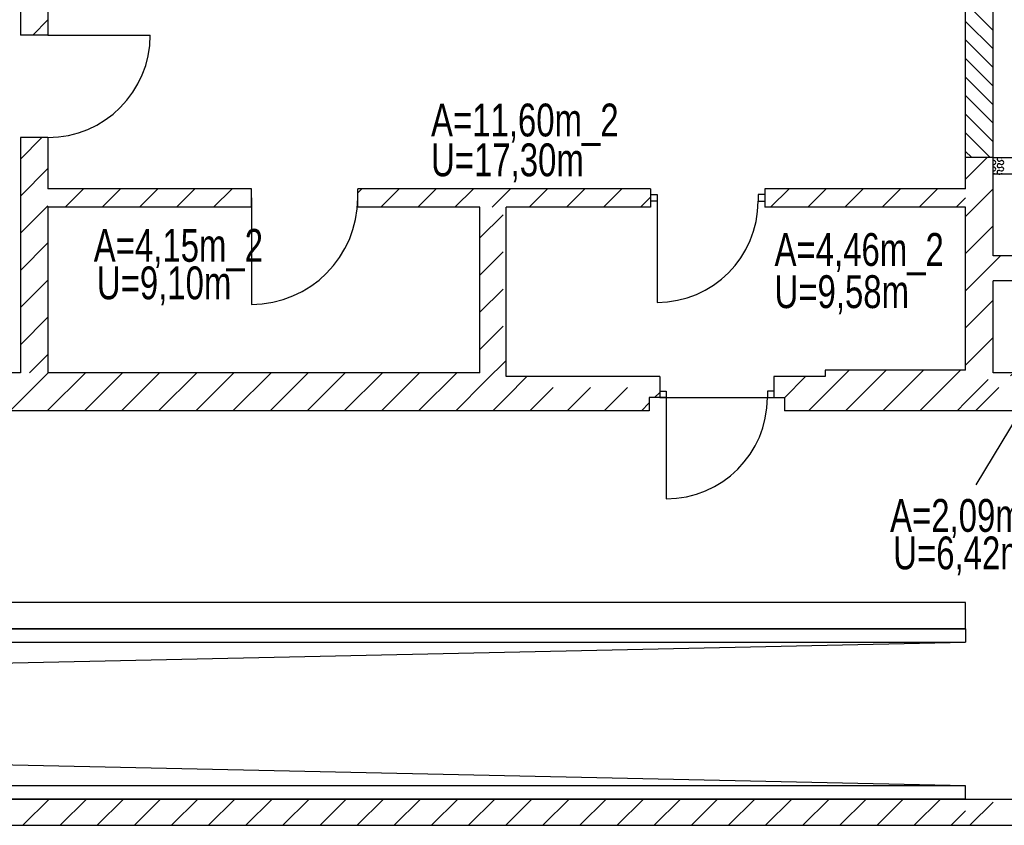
# Model space of a CAD drawing. Header units: metres. Extents: x 940 to 7099, y 1470 to 4983.
# Tile 6 of 15: x 3109 to 3858, y 1470 to 2084. Entities that reach past the tile are written whole.
import ezdxf

# ---------------------------------------------------------------- set-up
doc = ezdxf.new("R2010")
doc.units = ezdxf.units.M
doc.header["$LTSCALE"] = 100
doc.header["$MEASUREMENT"] = 0
doc.linetypes.add('HIDDEN', pattern=[0.375, 0.25, -0.125])
for name, color, linetype in [('2', 2, 'Continuous'), ('20', 211, 'Continuous'), ('22', 211, 'Continuous'), ('30', 5, 'Continuous'), ('32', 2, 'Continuous'), ('332', 2, 'Continuous'), ('6', 2, 'Continuous'), ('64', 7, 'Continuous'), ('67', 2, 'Continuous')]:
    doc.layers.add(name, color=color, linetype=linetype)

msp = doc.modelspace()

# ---------------------------------------------------------------- linework, layer by layer
at = {"layer": '2', "linetype": 'Continuous'}
for p, q in [((1320, 1555.25), (3829, 1610)), ((3829, 1500.5), (1320, 1555.25))]:
    msp.add_line(p, q, dxfattribs=at)
at = {"layer": '20', "linetype": 'Continuous'}
for p, q in [((3829, 2096.5548), (3850, 2075.5548)), ((3118.518, 2072), (3130, 2083.482)), ((3829, 2082.4127), (3850, 2061.4127)), ((3850, 2047.2706), (3829, 2068.2706)), ((3829, 2054.1284), (3850, 2033.1284)), ((3829, 2039.9863), (3850, 2018.9863)), ((3829, 2025.8441), (3850, 2004.8441)), ((3829, 2011.702), (3850, 1990.702)), ((3847.5599, 1979), (3829, 1997.5599)), ((3109, 1977.6292), (3125.3708, 1994)), ((3829, 1983.4177), (3833.4177, 1979)), ((3829, 1962.2381), (3845.7619, 1979)), ((3850.0308, 1976.4248), (3850, 1976.4146)), ((3850.0308, 1973.5752), (3850, 1973.5854)), ((3854.9688, 1976.0752), (3856.0308, 1976.4248)), ((3854.9688, 1973.9248), (3856.0308, 1973.5752)), ((3109, 1949.3449), (3130, 1970.3449)), ((3850.0308, 1971.4248), (3850, 1971.4146)), ((3850.0308, 1968.5752), (3850, 1968.5854)), ((3850.0308, 1966.4248), (3850, 1966.4146)), ((3854.9688, 1971.0752), (3856.0308, 1971.4248)), ((3854.9688, 1968.9248), (3856.0308, 1968.5752)), ((3854.9688, 1966.0752), (3856.0308, 1966.4248)), ((3366, 1951.7864), (3369.2136, 1955)), ((3383.4978, 1941), (3397.4978, 1955)), ((3411.7821, 1941), (3425.7821, 1955)), ((3440.0664, 1941), (3454.0664, 1955)), ((3468.3506, 1941), (3482.3506, 1955)), ((3496.6349, 1941), (3510.6349, 1955)), ((3524.9192, 1941), (3538.9192, 1955)), ((3553.2035, 1941), (3567.2035, 1955)), ((3829, 1933.9538), (3850, 1954.9538)), ((3581.4877, 1941), (3589, 1948.5123)), ((3109, 1921.0606), (3130, 1942.0606)), ((3829, 1905.6696), (3850, 1926.6696)), ((3109, 1892.7763), (3130, 1913.7763)), ((3829, 1877.3853), (3850, 1898.3853)), ((3850, 1898.3853), (3855.6147, 1904)), ((3109, 1864.4921), (3130, 1885.4921)), ((3829, 1849.101), (3850, 1870.101)), ((3109, 1836.2078), (3130, 1857.2078)), ((3829, 1820.8167), (3850, 1841.8167)), ((3116.0765, 1815), (3130, 1828.9235)), ((3722, 1798.6696), (3740.3304, 1817)), ((3737.6147, 1786), (3768.6147, 1817)), ((3765.899, 1786), (3796.899, 1817)), ((3794.1833, 1786), (3825.1833, 1817)), ((3691, 1795.9538), (3707.0462, 1812)), ((3829, 1792.5325), (3846.1477, 1809.6802)), ((3709.3304, 1786), (3722, 1798.6696)), ((3822.4675, 1786), (3829, 1792.5325)), ((3110.9877, 1470.5), (3130.9877, 1490.5)), ((3139.272, 1470.5), (3159.272, 1490.5)), ((3167.5563, 1470.5), (3187.5563, 1490.5)), ((3195.8405, 1470.5), (3215.8405, 1490.5)), ((3224.1248, 1470.5), (3244.1248, 1490.5)), ((3252.4091, 1470.5), (3272.4091, 1490.5)), ((3280.6934, 1470.5), (3300.6934, 1490.5)), ((3308.9776, 1470.5), (3328.9776, 1490.5)), ((3337.2619, 1470.5), (3357.2619, 1490.5)), ((3365.5462, 1470.5), (3385.5462, 1490.5)), ((3393.8304, 1470.5), (3413.8304, 1490.5)), ((3422.1147, 1470.5), (3442.1147, 1490.5)), ((3450.399, 1470.5), (3470.399, 1490.5)), ((3478.6833, 1470.5), (3498.6833, 1490.5)), ((3506.9675, 1470.5), (3526.9675, 1490.5)), ((3535.2518, 1470.5), (3555.2518, 1490.5)), ((3563.5361, 1470.5), (3583.5361, 1490.5)), ((3591.8203, 1470.5), (3611.8203, 1490.5)), ((3620.1046, 1470.5), (3640.1046, 1490.5)), ((3648.3889, 1470.5), (3668.3889, 1490.5)), ((3676.6732, 1470.5), (3696.6732, 1490.5)), ((3704.9574, 1470.5), (3724.9574, 1490.5)), ((3733.2417, 1470.5), (3753.2417, 1490.5)), ((3761.526, 1470.5), (3781.526, 1490.5)), ((3789.8102, 1470.5), (3809.8102, 1490.5)), ((3818.0945, 1470.5), (3829, 1481.4055))]:
    msp.add_line(p, q, dxfattribs=at)
for centre, start, end in [((3850.4998, 1975), 0, 108.2205), ((3850.4998, 1975), 251.7795, 0), ((3850.4998, 1980), 265.8812, 274.1188), ((3854.4998, 1977.5), 137.9908, 288.2205), ((3854.4998, 1972.5), 71.7795, 288.2205), ((3856.4998, 1975), 0, 108.2205), ((3856.4998, 1975), 251.7795, 0), ((3856.4998, 1980), 265.8812, 274.1188), ((3850.4998, 1970), 0, 108.2205), ((3850.4998, 1970), 251.7795, 0), ((3850.4998, 1965), 42.0092, 108.2205), ((3854.4998, 1967.5), 71.7795, 265.8812), ((3854.4998, 1967.5), 274.1188, 288.2205), ((3856.4998, 1970), 0, 108.2205), ((3856.4998, 1970), 251.7795, 0), ((3856.4998, 1965), 42.0092, 108.2205)]:
    msp.add_arc(centre, 1.5, start, end, dxfattribs=at)
at = {"layer": '22', "linetype": 'HIDDEN'}
for p, q in [((3143.0815, 1941), (3157.0815, 1955)), ((3171.3658, 1941), (3185.3658, 1955)), ((3199.6501, 1941), (3213.6501, 1955)), ((3227.9343, 1941), (3241.9343, 1955)), ((3256.2186, 1941), (3270.2186, 1955)), ((3680.4827, 1941), (3694.4827, 1955)), ((3708.767, 1941), (3722.767, 1955)), ((3737.0512, 1941), (3751.0512, 1955)), ((3765.3355, 1941), (3779.3355, 1955)), ((3793.6198, 1941), (3807.6198, 1955)), ((3821.904, 1941), (3829, 1948.096)), ((3284.5029, 1941), (3285, 1941.4971)), ((3459, 1917.5072), (3479, 1937.5072)), ((3459, 1889.2229), (3479, 1909.2229)), ((3459, 1860.9387), (3479, 1880.9387)), ((3459, 1832.6544), (3479, 1852.6544)), ((3463.3387, 1808.7089), (3479, 1824.3701)), ((3836.6097, 1786), (3865.6097, 1815)), ((3479, 1796.0859), (3494.9141, 1812)), ((3497.1984, 1786), (3523.1984, 1812)), ((3525.4827, 1786), (3551.4827, 1812)), ((3553.767, 1786), (3579.767, 1812)), ((3474.8833, 1791.9692), (3479, 1796.0859)), ((3592.0512, 1796), (3596, 1799.9488)), ((3582.0512, 1786), (3588, 1791.9488)), ((3832.2366, 1470.5), (3852.2366, 1490.5))]:
    msp.add_line(p, q, dxfattribs=at)
at = {"layer": '22', "linetype": 'Continuous'}
for p, q in [((3101.2186, 1786), (3130.2186, 1815)), ((3129.5029, 1786), (3158.5029, 1815)), ((3157.7872, 1786), (3186.7872, 1815)), ((3186.0714, 1786), (3215.0714, 1815)), ((3214.3557, 1786), (3243.3557, 1815)), ((3242.64, 1786), (3271.64, 1815)), ((3270.9242, 1786), (3299.9242, 1815)), ((3299.2085, 1786), (3328.2085, 1815)), ((3327.4928, 1786), (3356.4928, 1815)), ((3355.7771, 1786), (3384.7771, 1815)), ((3384.0613, 1786), (3413.0613, 1815)), ((3412.3456, 1786), (3441.3456, 1815)), ((3440.6299, 1786), (3463.3387, 1808.7089)), ((3468.9141, 1786), (3474.8833, 1791.9692))]:
    msp.add_line(p, q, dxfattribs=at)
at = {"layer": '32', "color": 7, "linetype": 'Continuous'}
for p, q in [((3109, 2536), (3109, 2072)), ((3130, 2121), (3130, 2072)), ((3829, 1979), (3829, 2114)), ((3850, 1979), (3850, 2114)), ((3109, 1994), (3109, 1815)), ((3130, 1994), (3130, 1955)), ((3829, 1979), (3850, 1979)), ((3829, 1955), (3829, 1979)), ((3850, 1904), (3850, 1979)), ((3891, 1978.5039), (3850, 1978.5039)), ((3850, 1966.0039), (3850, 1978.5039)), ((3891, 1966.0039), (3850, 1966.0039)), ((3285, 1955), (3130, 1955)), ((3589, 1955), (3366, 1955)), ((3829, 1955), (3676, 1955)), ((3285, 1941), (3130, 1941)), ((3130, 1941), (3130, 1815)), ((3459, 1941), (3366, 1941)), ((3459, 1815), (3459, 1941)), ((3479, 1812), (3479, 1941)), ((3589, 1941), (3479, 1941)), ((3829, 1941), (3676, 1941)), ((3829, 1817), (3829, 1941)), ((3878, 1904), (3850, 1904)), ((3878, 1885), (3850, 1885)), ((3850, 1815), (3850, 1885)), ((3109, 1815), (2410, 1815)), ((3459, 1815), (3130, 1815)), ((3722, 1817), (3722, 1812)), ((3829, 1817), (3722, 1817)), ((3879, 1815), (3850, 1815)), ((3596, 1812), (3479, 1812)), ((3722, 1812), (3683, 1812)), ((3479, 1786), (2170, 1786)), ((3588, 1786), (3479, 1786)), ((3722, 1786), (3691, 1786)), ((3829, 1786), (3722, 1786)), ((3878.5, 1786), (3829, 1786)), ((2916.7045, 1620), (3829, 1620)), ((3829, 1620), (3829, 1610)), ((2916.7045, 1610), (3829, 1610)), ((3829, 1500.5), (2916.7045, 1500.5)), ((3829, 1490.5), (3829, 1500.5)), ((1841.6858, 1490.5), (3829, 1490.5)), ((3829, 1490.5), (2916.7045, 1490.5)), ((3829, 1490.5), (4189, 1490.5)), ((1841.6858, 1470.5), (3829, 1470.5)), ((3829, 1470.5), (4209, 1470.5))]:
    msp.add_line(p, q, dxfattribs=at)
at = {"layer": '332', "linetype": 'Continuous'}
for p, q in [((3829, 1640), (3009.4509, 1640)), ((3829, 1620), (3829, 1640)), ((3829, 1620), (3009.4509, 1620))]:
    msp.add_line(p, q, dxfattribs=at)
at = {"layer": '6', "linetype": 'Continuous'}
msp.add_line((3891.6023, 1820.4753), (3836.8915, 1729.5184), dxfattribs=at)
at = {"layer": '64', "linetype": 'Continuous'}
for p, q in [((3130, 2072), (3109, 2072)), ((3130, 1994), (3109, 1994)), ((3285, 1941), (3285, 1955)), ((3366, 1941), (3366, 1955)), ((3589, 1955), (3589, 1941)), ((3676, 1955), (3676, 1941)), ((3596, 1812), (3596, 1796)), ((3683, 1812), (3683, 1796)), ((3596, 1796), (3588, 1796)), ((3588, 1796), (3588, 1786)), ((3683, 1796), (3691, 1796)), ((3691, 1796), (3691, 1786))]:
    msp.add_line(p, q, dxfattribs=at)
at = {"layer": '67', "linetype": 'Continuous'}
for p, q in [((3130, 2072), (3208, 2072)), ((3589, 1950.5), (3594, 1950.5)), ((3594, 1950.5), (3594, 1945.5)), ((3676, 1950.5), (3671, 1950.5)), ((3671, 1950.5), (3671, 1945.5)), ((3285, 1948), (3285, 1867)), ((3594, 1945.5), (3589, 1945.5)), ((3594, 1945.5), (3594, 1868.5)), ((3671, 1945.5), (3676, 1945.5)), ((3596, 1801), (3601, 1801)), ((3601, 1801), (3601, 1796)), ((3683, 1801), (3678, 1801)), ((3678, 1801), (3678, 1796)), ((3601, 1796), (3596, 1796)), ((3596, 1796), (3683, 1796)), ((3601, 1796), (3601, 1719)), ((3678, 1796), (3683, 1796))]:
    msp.add_line(p, q, dxfattribs=at)
for centre, radius in [((3130, 2072), 78), ((3285, 1948), 81), ((3594, 1945.5), 77), ((3601, 1796), 77)]:
    msp.add_arc(centre, radius, 270, 0, dxfattribs=at)

# ---------------------------------------------------------------- texts
at = {"layer": '30', "width": 0.75}
for s, p in [('A=11,60m_2', (3421.8031, 1994.8093)), ('U=17,30m', (3421.8031, 1964.4903)), ('A=4,15m_2', (3164.9003, 1899.3937)), ('A=4,46m_2', (3683.4634, 1896.2727)), ('U=9,10m', (3167.279, 1870.8582)), ('U=9,58m', (3683.4634, 1864.1702)), ('A=2,09m_2', (3771.4765, 1693.849)), ('U=6,42m', (3773.8552, 1665.3135))]:
    msp.add_text(s, height=25, dxfattribs=at).set_placement(p)

doc.saveas('drawing.dxf')
